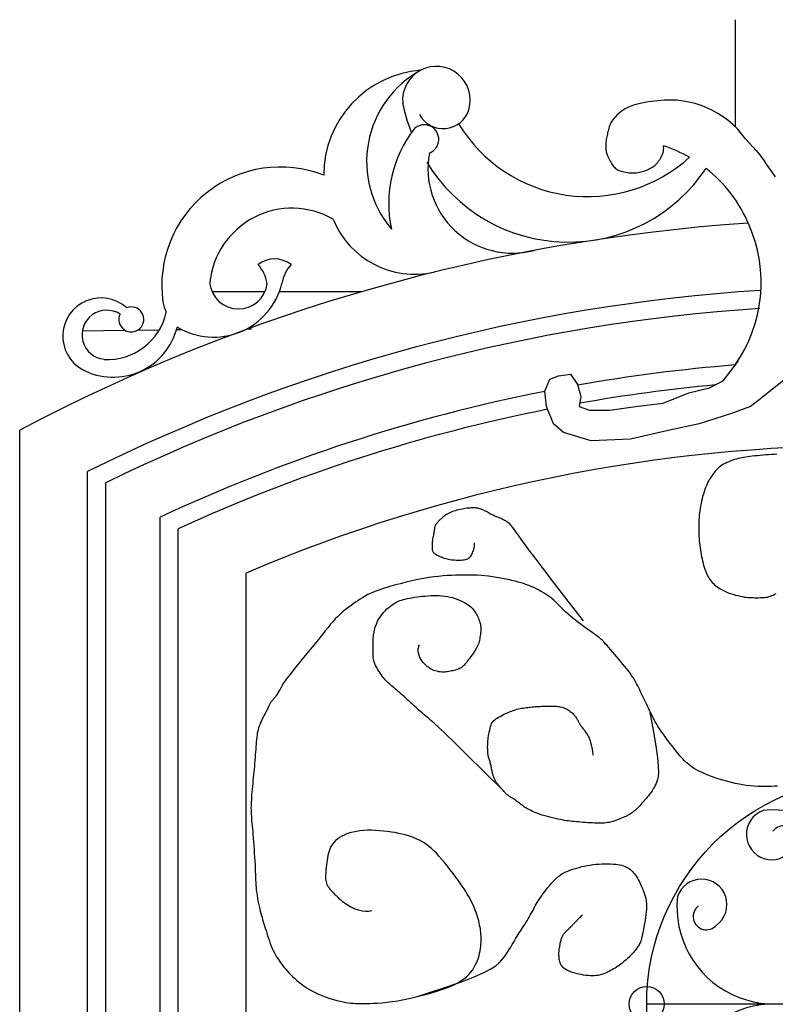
# Model space of a CAD drawing. Header units: millimetres. Extents: x 200.11 to 202.92, y 101.98 to 106.59.
# Tile 4 of 6: x 200.58 to 201.41, y 105.45 to 106.54. Entities that reach past the tile are written whole.
import ezdxf

# ---------------------------------------------------------------- set-up
doc = ezdxf.new("R2010")
doc.units = ezdxf.units.MM

msp = doc.modelspace()

# ---------------------------------------------------------------- linework, layer by layer
at = {"linetype": 'Continuous'}
for p, q in [((201.3661, 106.5376), (201.3661, 106.4195)), ((200.7065, 106.195), (200.7303, 106.1953))]:
    msp.add_line(p, q, dxfattribs=at)
for p, q in [((200.7884, 106.2376), (200.847, 106.2376)), ((200.8629, 106.2376), (200.9543, 106.2376)), ((200.6453, 106.1943), (200.6925, 106.1949)), ((200.7492, 106.1955), (200.755, 106.1956)), ((200.8268, 106.1964), (200.8319, 106.1964)), ((200.6511, 103.0876), (200.6511, 106.0388)), ((200.6711, 103.0876), (200.6711, 106.0264)), ((200.7311, 103.0876), (200.7311, 105.9886)), ((200.7511, 103.0876), (200.7511, 105.9758))]:
    msp.add_line(p, q)
at = {"ltscale": 0.01}
for p, q in [((200.5761, 103.0876), (200.5761, 106.0846)), ((200.8261, 101.9754), (200.8261, 105.9269)), ((201.2685, 105.4512), (201.7685, 105.4512))]:
    msp.add_line(p, q, dxfattribs=at)
at = {"linetype": 'Continuous'}
for points in [[(201.2807, 106.448), (201.27, 106.4468), (201.2612, 106.4452), (201.2541, 106.4432), (201.2484, 106.4411), (201.2439, 106.4388), (201.2404, 106.4364), (201.2377, 106.4342), (201.2355, 106.4321), (201.2338, 106.4302), (201.2323, 106.4285), (201.2311, 106.4271), (201.2301, 106.4257), (201.2293, 106.4244), (201.2286, 106.4232), (201.2281, 106.4219), (201.2276, 106.4206), (201.2271, 106.4192), (201.2266, 106.4177), (201.2262, 106.4162), (201.2258, 106.4146), (201.2254, 106.413), (201.2251, 106.4114), (201.2248, 106.4098), (201.2245, 106.4082), (201.2242, 106.4067), (201.2239, 106.4052), (201.2237, 106.4038), (201.2235, 106.4024), (201.2234, 106.4011), (201.2233, 106.3998), (201.2232, 106.3986), (201.2232, 106.3974), (201.2232, 106.3962), (201.2233, 106.3951), (201.2234, 106.394), (201.2236, 106.393), (201.2238, 106.3919), (201.2241, 106.3907), (201.2245, 106.3896), (201.225, 106.3883), (201.2255, 106.3871), (201.2261, 106.3857), (201.2267, 106.3843), (201.2274, 106.383), (201.2281, 106.3816), (201.2289, 106.3803), (201.2296, 106.379), (201.2304, 106.3778), (201.2312, 106.3767), (201.232, 106.3756), (201.2328, 106.3747), (201.2337, 106.3738), (201.2347, 106.3731), (201.2358, 106.3723), (201.237, 106.3717), (201.2384, 106.3711), (201.2399, 106.3705), (201.2416, 106.37), (201.2434, 106.3696), (201.2453, 106.3692), (201.2472, 106.3689), (201.2492, 106.3687), (201.2511, 106.3685), (201.2531, 106.3685), (201.255, 106.3685), (201.2569, 106.3687), (201.2587, 106.3689), (201.2605, 106.3692), (201.2622, 106.3696), (201.2638, 106.37), (201.2655, 106.3705), (201.267, 106.3711), (201.2686, 106.3717), (201.27, 106.3723), (201.2714, 106.373), (201.2728, 106.3737), (201.274, 106.3744), (201.2752, 106.3752), (201.2763, 106.376), (201.2774, 106.3767), (201.2783, 106.3775), (201.2791, 106.3783), (201.2799, 106.3791), (201.2805, 106.3798), (201.2812, 106.3806), (201.2817, 106.3814), (201.2823, 106.3822), (201.2828, 106.3829), (201.2832, 106.3837), (201.2837, 106.3845), (201.2841, 106.3853), (201.2845, 106.386), (201.2849, 106.3868), (201.2853, 106.3876), (201.2857, 106.3884), (201.286, 106.3892), (201.2863, 106.3901), (201.2866, 106.391), (201.2869, 106.3919), (201.2871, 106.3929), (201.2872, 106.3941), (201.2873, 106.3953), (201.2872, 106.3968), (201.2871, 106.3985)], [(201.3776, 106.4062), (201.3893, 106.3934), (201.394, 106.3872), (201.3981, 106.3818), (201.4004, 106.3783), (201.4042, 106.3729), (201.4105, 106.3641)], [(201.4305, 106.1483), (201.3926, 106.1181), (201.3832, 106.1105), (201.3623, 106.1029), (201.3264, 106.0916), (201.2923, 106.084), (201.2507, 106.0746), (201.2071, 106.0727), (201.1768, 106.0821), (201.1655, 106.0916), (201.1579, 106.1105), (201.156, 106.1275), (201.1617, 106.1408), (201.1711, 106.1445), (201.1844, 106.1464), (201.192, 106.1351), (201.1958, 106.1218), (201.1939, 106.1105), (201.2052, 106.1067), (201.2279, 106.1067), (201.2563, 106.1105), (201.2866, 106.1143), (201.315, 106.1256), (201.3377, 106.1313), (201.3529, 106.1389), (201.3698, 106.1612)]]:
    msp.add_lwpolyline(points, dxfattribs=at)
msp.add_lwpolyline([(201.3661, 106.1566, 0.26312), (201.3816, 106.3109)], format="xyb", dxfattribs=at)
at = {"ltscale": 0.01}
for points in [[(201.4124, 106.0579), (201.4095, 106.0578), (201.4065, 106.0576), (201.4034, 106.0574), (201.4002, 106.0572), (201.397, 106.0569), (201.3938, 106.0567), (201.3908, 106.0564), (201.3878, 106.0561), (201.3851, 106.0558), (201.3825, 106.0555), (201.3801, 106.0552), (201.3779, 106.0549), (201.3758, 106.0545), (201.3737, 106.0541), (201.3717, 106.0537), (201.3697, 106.0532), (201.3677, 106.0527), (201.3656, 106.052), (201.3634, 106.0513), (201.3613, 106.0506), (201.3592, 106.0497), (201.3571, 106.0489), (201.3551, 106.0479), (201.3532, 106.047), (201.3515, 106.046), (201.35, 106.0449), (201.3486, 106.0438), (201.3474, 106.0427), (201.3462, 106.0416), (201.3452, 106.0404), (201.3442, 106.0392), (201.3433, 106.0381), (201.3424, 106.0369), (201.3415, 106.0357), (201.3407, 106.0345), (201.3398, 106.0332), (201.3389, 106.0319), (201.338, 106.0305), (201.3371, 106.0289), (201.3362, 106.0273), (201.3353, 106.0254), (201.3344, 106.0234), (201.3336, 106.0213), (201.3327, 106.0189), (201.3319, 106.0165), (201.3311, 106.014), (201.3303, 106.0114), (201.3296, 106.0088), (201.329, 106.0061), (201.3285, 106.0035), (201.328, 106.0008), (201.3275, 105.9982), (201.3272, 105.9956), (201.3269, 105.993), (201.3266, 105.9905), (201.3264, 105.988), (201.3262, 105.9856), (201.3261, 105.9833), (201.326, 105.981), (201.326, 105.9788), (201.326, 105.9765), (201.326, 105.9743), (201.326, 105.9721), (201.3261, 105.9698), (201.3262, 105.9675), (201.3264, 105.9651), (201.3266, 105.9626), (201.3269, 105.9601), (201.3271, 105.9576), (201.3275, 105.955), (201.3278, 105.9524), (201.3282, 105.9499), (201.3286, 105.9474), (201.3291, 105.9449), (201.3296, 105.9424), (201.3301, 105.94), (201.3307, 105.9377), (201.3313, 105.9354), (201.3319, 105.9333), (201.3326, 105.9312), (201.3334, 105.9292), (201.3341, 105.9273), (201.3349, 105.9256), (201.3358, 105.9239), (201.3367, 105.9223), (201.3376, 105.9208), (201.3386, 105.9193), (201.3397, 105.9179), (201.3409, 105.9166), (201.3421, 105.9153), (201.3434, 105.914), (201.3448, 105.9128), (201.3463, 105.9116), (201.348, 105.9104), (201.3498, 105.9093), (201.3517, 105.9082), (201.3539, 105.9071), (201.3562, 105.9061), (201.3586, 105.9051), (201.3612, 105.9042), (201.3638, 105.9034), (201.3664, 105.9026), (201.369, 105.9019), (201.3716, 105.9013), (201.374, 105.9008), (201.3763, 105.9004), (201.3785, 105.9001), (201.3805, 105.8999), (201.3825, 105.8998), (201.3844, 105.8997), (201.3862, 105.8997), (201.388, 105.8996), (201.3898, 105.8996), (201.3916, 105.8996), (201.3933, 105.8997), (201.3951, 105.8997), (201.3968, 105.8998), (201.3986, 105.8999), (201.4003, 105.9001), (201.402, 105.9004), (201.4036, 105.9008), (201.4052, 105.9013), (201.4068, 105.9019), (201.4083, 105.9026), (201.4098, 105.9034), (201.4113, 105.9042)], [(201.1987, 105.8741), (201.1804, 105.8977), (201.1657, 105.9168), (201.1541, 105.932), (201.1452, 105.9437), (201.1385, 105.9526), (201.1336, 105.9592), (201.13, 105.9641), (201.1273, 105.9679), (201.1251, 105.9709), (201.1232, 105.9735), (201.1217, 105.9756), (201.1204, 105.9774), (201.1192, 105.9788), (201.1182, 105.98), (201.1172, 105.981), (201.1162, 105.9819), (201.1151, 105.9827), (201.114, 105.9835), (201.1128, 105.9843), (201.1116, 105.985), (201.1103, 105.9857), (201.109, 105.9863), (201.1078, 105.9869), (201.1066, 105.9874), (201.1054, 105.9879), (201.1042, 105.9884), (201.1031, 105.9888), (201.102, 105.9893), (201.1009, 105.9897), (201.0999, 105.9901), (201.0988, 105.9906), (201.0978, 105.9911), (201.0968, 105.9916), (201.0957, 105.9922), (201.0947, 105.9928), (201.0937, 105.9934), (201.0926, 105.994), (201.0916, 105.9946), (201.0906, 105.9952), (201.0895, 105.9957), (201.0885, 105.9962), (201.0874, 105.9967), (201.0864, 105.9971), (201.0854, 105.9974), (201.0843, 105.9978), (201.0833, 105.998), (201.0823, 105.9983), (201.0812, 105.9985), (201.0802, 105.9986), (201.0791, 105.9987), (201.078, 105.9988), (201.0769, 105.9988), (201.0757, 105.9988), (201.0744, 105.9987), (201.073, 105.9986), (201.0716, 105.9985), (201.0699, 105.9983), (201.0682, 105.998), (201.0664, 105.9978), (201.0646, 105.9974), (201.0627, 105.9971), (201.0609, 105.9967), (201.059, 105.9962), (201.0573, 105.9957), (201.0556, 105.9952), (201.054, 105.9946), (201.0525, 105.994), (201.0511, 105.9933), (201.0497, 105.9927), (201.0485, 105.992), (201.0473, 105.9913), (201.0462, 105.9906), (201.0452, 105.99), (201.0443, 105.9893), (201.0435, 105.9886), (201.0427, 105.9879), (201.0419, 105.9872), (201.0412, 105.9865), (201.0405, 105.9858), (201.0398, 105.9851), (201.0391, 105.9844), (201.0384, 105.9837), (201.0378, 105.983), (201.0371, 105.9824), (201.0366, 105.9817), (201.036, 105.981), (201.0356, 105.9803), (201.0352, 105.9796), (201.0349, 105.9789), (201.0346, 105.9782), (201.0345, 105.9775), (201.0343, 105.9767), (201.0342, 105.9759), (201.0341, 105.9751), (201.0339, 105.9741), (201.0338, 105.9732), (201.0336, 105.9721), (201.0334, 105.9709), (201.0331, 105.9697), (201.0329, 105.9685), (201.0326, 105.9672), (201.0324, 105.966), (201.0321, 105.9647), (201.032, 105.9635), (201.0318, 105.9623), (201.0317, 105.9612), (201.0316, 105.9601), (201.0315, 105.959), (201.0315, 105.958), (201.0315, 105.957), (201.0315, 105.9561), (201.0315, 105.9552), (201.0315, 105.9544), (201.0315, 105.9536), (201.0316, 105.9528), (201.0317, 105.952), (201.0319, 105.9513), (201.0323, 105.9506), (201.0327, 105.9499), (201.0333, 105.9492), (201.0341, 105.9485), (201.035, 105.9479), (201.0361, 105.9472), (201.0372, 105.9465), (201.0385, 105.9459), (201.0398, 105.9453), (201.0412, 105.9447), (201.0425, 105.9442), (201.0439, 105.9437), (201.0453, 105.9432), (201.0467, 105.9428), (201.0482, 105.9424), (201.0497, 105.9421), (201.0512, 105.9418), (201.0528, 105.9416), (201.0545, 105.9414), (201.0563, 105.9413), (201.0581, 105.9411), (201.0599, 105.9411), (201.0618, 105.9411), (201.0636, 105.9412), (201.0653, 105.9413), (201.0669, 105.9416), (201.0683, 105.9419), (201.0696, 105.9423), (201.0708, 105.9427), (201.0718, 105.9433), (201.0727, 105.944), (201.0735, 105.9447), (201.0742, 105.9456), (201.0749, 105.9465), (201.0755, 105.9476), (201.0761, 105.9488), (201.0766, 105.9501), (201.0771, 105.9515), (201.0776, 105.953), (201.0779, 105.9546), (201.0782, 105.9564), (201.0784, 105.9583), (201.0785, 105.9603)], [(201.4131, 105.6917), (201.4097, 105.6915), (201.4062, 105.6913), (201.4026, 105.6912), (201.3989, 105.6912), (201.395, 105.6912), (201.3911, 105.6914), (201.3871, 105.6916), (201.383, 105.6919), (201.3789, 105.6924), (201.3747, 105.693), (201.3705, 105.6938), (201.3663, 105.6946), (201.3621, 105.6956), (201.358, 105.6966), (201.3539, 105.6977), (201.35, 105.6989), (201.3461, 105.7001), (201.3424, 105.7014), (201.3388, 105.7027), (201.3354, 105.7041), (201.3321, 105.7055), (201.329, 105.7069), (201.3262, 105.7083), (201.3235, 105.7098), (201.321, 105.7112), (201.3188, 105.7127), (201.3167, 105.7141), (201.3149, 105.7156), (201.3131, 105.7171), (201.3115, 105.7186), (201.31, 105.7201), (201.3085, 105.7217), (201.307, 105.7233), (201.3056, 105.7249), (201.3041, 105.7266), (201.3027, 105.7284), (201.3011, 105.7302), (201.2996, 105.7322), (201.298, 105.7342), (201.2963, 105.7364), (201.2945, 105.7387), (201.2927, 105.7411), (201.2908, 105.7436), (201.2888, 105.7462), (201.2869, 105.7489), (201.2849, 105.7516), (201.2831, 105.7544), (201.2813, 105.7571), (201.2796, 105.7599), (201.278, 105.7626), (201.2766, 105.7652), (201.2752, 105.7678), (201.274, 105.7704), (201.2728, 105.7729), (201.2716, 105.7753), (201.2705, 105.7777), (201.2694, 105.7801), (201.2684, 105.7824), (201.2673, 105.7847), (201.2662, 105.787), (201.2651, 105.7892), (201.264, 105.7914), (201.2629, 105.7936), (201.2618, 105.7958), (201.2608, 105.7979), (201.2597, 105.8001), (201.2586, 105.8023), (201.2574, 105.8045), (201.2562, 105.8067), (201.2549, 105.809), (201.2534, 105.8114), (201.2519, 105.8138), (201.2502, 105.8162), (201.2483, 105.8188), (201.2462, 105.8215), (201.2441, 105.8241), (201.2418, 105.8268), (201.2396, 105.8296), (201.2373, 105.8322), (201.235, 105.8349), (201.2328, 105.8374), (201.2307, 105.8399), (201.2286, 105.8423), (201.2266, 105.8446), (201.2247, 105.8468), (201.2228, 105.8488), (201.221, 105.8508), (201.2192, 105.8526), (201.2174, 105.8543), (201.2156, 105.8559), (201.2137, 105.8573), (201.2118, 105.8588), (201.2099, 105.8602), (201.2079, 105.8616), (201.2057, 105.8631), (201.2034, 105.8646), (201.201, 105.8664), (201.1984, 105.8682), (201.1956, 105.8703), (201.1928, 105.8724), (201.1899, 105.8747), (201.1871, 105.8769), (201.1844, 105.8792), (201.1817, 105.8815), (201.1793, 105.8837), (201.177, 105.8858), (201.175, 105.8879), (201.173, 105.8898), (201.1712, 105.8917), (201.1694, 105.8935), (201.1676, 105.8953), (201.1658, 105.897), (201.1638, 105.8986), (201.1618, 105.9002), (201.1596, 105.9018), (201.1574, 105.9033), (201.1551, 105.9047), (201.1528, 105.9061), (201.1505, 105.9074), (201.1482, 105.9086), (201.146, 105.9097), (201.1439, 105.9108), (201.1418, 105.9117), (201.1396, 105.9126), (201.1374, 105.9135), (201.1351, 105.9143), (201.1326, 105.9152), (201.1298, 105.916), (201.1266, 105.9169), (201.1232, 105.9178), (201.1194, 105.9187), (201.1154, 105.9196), (201.1112, 105.9205), (201.1069, 105.9213), (201.1025, 105.9221), (201.0982, 105.9228), (201.0939, 105.9234), (201.0897, 105.9239), (201.0856, 105.9242), (201.0816, 105.9244), (201.0776, 105.9246), (201.0736, 105.9246), (201.0696, 105.9246), (201.0656, 105.9246), (201.0614, 105.9245), (201.0572, 105.9244), (201.0528, 105.9242), (201.0483, 105.924), (201.0436, 105.9236), (201.0386, 105.9231), (201.0333, 105.9225), (201.0278, 105.9218), (201.0219, 105.9208), (201.0157, 105.9196), (201.0093, 105.9183), (201.0028, 105.9168), (200.9962, 105.9151), (200.9898, 105.9134), (200.9837, 105.9117), (200.978, 105.9099), (200.9728, 105.9081), (200.9682, 105.9064), (200.9642, 105.9047), (200.9606, 105.903), (200.9575, 105.9013), (200.9546, 105.8996), (200.952, 105.898), (200.9494, 105.8963), (200.947, 105.8946), (200.9445, 105.8928), (200.942, 105.8911), (200.9395, 105.8893), (200.937, 105.8874), (200.9345, 105.8854), (200.9319, 105.8833), (200.9295, 105.881), (200.927, 105.8787), (200.9246, 105.8762), (200.9221, 105.8734), (200.9195, 105.8703), (200.9166, 105.8669), (200.9134, 105.8629), (200.9098, 105.8584), (200.9056, 105.8532), (200.9008, 105.8473)], [(201.1113, 105.6852), (201.0884, 105.7081), (201.0704, 105.726), (201.0566, 105.7395), (201.0464, 105.7494), (201.0389, 105.7564), (201.0338, 105.7611), (201.0301, 105.7642), (201.0274, 105.7665), (201.025, 105.7685), (201.0228, 105.7703), (201.0209, 105.7721), (201.019, 105.7737), (201.0172, 105.7753), (201.0155, 105.7768), (201.0138, 105.7784), (201.0121, 105.7799), (201.0103, 105.7816), (201.0085, 105.7833), (201.0066, 105.785), (201.0048, 105.7867), (201.0029, 105.7884), (201.0011, 105.7901), (200.9992, 105.7917), (200.9975, 105.7933), (200.9958, 105.7948), (200.9941, 105.7962), (200.9925, 105.7975), (200.991, 105.7988), (200.9895, 105.8), (200.9881, 105.8012), (200.9868, 105.8023), (200.9855, 105.8034), (200.9843, 105.8045), (200.9831, 105.8056), (200.982, 105.8067), (200.9809, 105.8079), (200.9798, 105.8091), (200.9787, 105.8103), (200.9776, 105.8117), (200.9764, 105.8131), (200.9752, 105.8147), (200.9741, 105.8164), (200.9729, 105.8181), (200.9717, 105.8199), (200.9707, 105.8218), (200.9697, 105.8236), (200.9688, 105.8254), (200.9681, 105.8271), (200.9675, 105.8287), (200.9671, 105.8303), (200.9668, 105.8318), (200.9666, 105.8333), (200.9664, 105.8347), (200.9664, 105.8361), (200.9664, 105.8375), (200.9664, 105.8389), (200.9664, 105.8404), (200.9664, 105.8418), (200.9664, 105.8433), (200.9664, 105.8448), (200.9665, 105.8463), (200.9665, 105.8478), (200.9665, 105.8493), (200.9665, 105.8508), (200.9665, 105.8523), (200.9666, 105.8538), (200.9666, 105.8553), (200.9667, 105.8569), (200.9669, 105.8585), (200.9671, 105.8602), (200.9674, 105.8619), (200.9678, 105.8637), (200.9682, 105.8656), (200.9688, 105.8675), (200.9696, 105.8695), (200.9704, 105.8716), (200.9714, 105.8736), (200.9725, 105.8757), (200.9737, 105.8777), (200.9751, 105.8797), (200.9766, 105.8817), (200.9782, 105.8836), (200.9799, 105.8855), (200.9817, 105.8872), (200.9836, 105.8889), (200.9854, 105.8904), (200.9873, 105.8918), (200.9891, 105.893), (200.9908, 105.8941), (200.9925, 105.895), (200.9942, 105.8958), (200.996, 105.8965), (200.9978, 105.8971), (200.9998, 105.8977), (201.0018, 105.8982), (201.0041, 105.8987), (201.0065, 105.8991), (201.0092, 105.8996), (201.012, 105.9001), (201.0149, 105.9005), (201.0179, 105.9009), (201.0209, 105.9012), (201.024, 105.9015), (201.0272, 105.9018), (201.0302, 105.902), (201.0333, 105.9021), (201.0364, 105.9021), (201.0394, 105.902), (201.0424, 105.9018), (201.0454, 105.9015), (201.0484, 105.9011), (201.0513, 105.9004), (201.0542, 105.8997), (201.0571, 105.8987), (201.0598, 105.8977), (201.0625, 105.8966), (201.065, 105.8954), (201.0673, 105.8942), (201.0694, 105.893), (201.0713, 105.8917), (201.0729, 105.8906), (201.0743, 105.8894), (201.0755, 105.8883), (201.0765, 105.8872), (201.0774, 105.8861), (201.0782, 105.8849), (201.079, 105.8837), (201.0797, 105.8825), (201.0805, 105.8812), (201.0812, 105.8799), (201.082, 105.8784), (201.0827, 105.8769), (201.0833, 105.8754), (201.0839, 105.8738), (201.0844, 105.8721), (201.0848, 105.8704), (201.085, 105.8686), (201.0852, 105.8668), (201.0852, 105.8649), (201.0852, 105.863), (201.085, 105.8612), (201.0849, 105.8594), (201.0846, 105.8576), (201.0844, 105.8559), (201.0841, 105.8542), (201.0838, 105.8527), (201.0834, 105.8511), (201.083, 105.8496), (201.0825, 105.8481), (201.0818, 105.8466), (201.0811, 105.845), (201.0802, 105.8434), (201.0792, 105.8417), (201.0781, 105.8399), (201.0769, 105.8382), (201.0756, 105.8364), (201.0744, 105.8346), (201.0731, 105.8329), (201.0719, 105.8313), (201.0707, 105.8299), (201.0697, 105.8285), (201.0687, 105.8273), (201.0678, 105.8262), (201.0669, 105.8253), (201.0661, 105.8244), (201.0652, 105.8236), (201.0644, 105.823), (201.0635, 105.8223), (201.0625, 105.8218), (201.0615, 105.8213), (201.0604, 105.8209), (201.0593, 105.8205), (201.0581, 105.8201), (201.0569, 105.8197), (201.0556, 105.8194), (201.0543, 105.8191), (201.0529, 105.8188), (201.0515, 105.8185), (201.0501, 105.8182), (201.0486, 105.8179), (201.047, 105.8177), (201.0455, 105.8176), (201.0439, 105.8176), (201.0422, 105.8176), (201.0405, 105.8178), (201.0388, 105.818), (201.0371, 105.8184), (201.0353, 105.8189), (201.0336, 105.8194), (201.032, 105.8201), (201.0304, 105.8209), (201.0288, 105.8218), (201.0274, 105.8228), (201.026, 105.8238), (201.0247, 105.825), (201.0235, 105.8261), (201.0224, 105.8273), (201.0214, 105.8285), (201.0205, 105.8297), (201.0197, 105.8308), (201.0191, 105.8319), (201.0185, 105.8329), (201.018, 105.8339), (201.0175, 105.8348), (201.0172, 105.8358), (201.0169, 105.8368), (201.0167, 105.8378), (201.0165, 105.8388), (201.0163, 105.8399), (201.0163, 105.841), (201.0162, 105.8421), (201.0163, 105.8432), (201.0164, 105.8444), (201.0167, 105.8455), (201.017, 105.8466), (201.0175, 105.8476)], [(200.9008, 105.8473), (200.893, 105.8377), (200.8866, 105.8299), (200.8815, 105.8237), (200.8776, 105.8188), (200.8746, 105.815), (200.8723, 105.812), (200.8705, 105.8097), (200.8691, 105.8077), (200.8679, 105.8059), (200.8668, 105.8043), (200.8659, 105.8028), (200.8651, 105.8013), (200.8643, 105.8), (200.8636, 105.7987), (200.8629, 105.7975), (200.8623, 105.7964), (200.8616, 105.7953), (200.861, 105.7942), (200.8603, 105.7932), (200.8597, 105.7922), (200.8591, 105.7913), (200.8584, 105.7904), (200.8578, 105.7895), (200.8571, 105.7887), (200.8565, 105.7879), (200.8559, 105.7871), (200.8552, 105.7864), (200.8546, 105.7857), (200.8541, 105.7851), (200.8535, 105.7844), (200.8531, 105.7838), (200.8526, 105.7831), (200.8523, 105.7825), (200.8519, 105.7818), (200.8516, 105.7811), (200.8513, 105.7803), (200.8509, 105.7795), (200.8505, 105.7785), (200.85, 105.7775), (200.8495, 105.7763), (200.8488, 105.7749), (200.848, 105.7734), (200.8471, 105.7718), (200.8462, 105.7701), (200.8452, 105.7684), (200.8443, 105.7666), (200.8434, 105.7648), (200.8426, 105.763), (200.8418, 105.7612), (200.8411, 105.7595), (200.8404, 105.7578), (200.8399, 105.756), (200.8394, 105.7541), (200.8389, 105.7522), (200.8385, 105.7502), (200.8382, 105.748), (200.8379, 105.7457), (200.8376, 105.7432), (200.8374, 105.7406), (200.8372, 105.7379), (200.837, 105.7351), (200.8368, 105.7322), (200.8366, 105.7292), (200.8363, 105.7262), (200.8361, 105.7231), (200.8358, 105.72), (200.8355, 105.7169), (200.8353, 105.7137), (200.8349, 105.7105), (200.8346, 105.7073), (200.8343, 105.7041), (200.834, 105.7009), (200.8337, 105.6977), (200.8334, 105.6945), (200.8331, 105.6914), (200.8328, 105.6883), (200.8325, 105.6853), (200.8322, 105.6824), (200.832, 105.6796), (200.8319, 105.677), (200.8317, 105.6745), (200.8316, 105.6721), (200.8316, 105.6698), (200.8315, 105.6676), (200.8316, 105.6654), (200.8316, 105.6632), (200.8317, 105.6609), (200.8319, 105.6585), (200.832, 105.6561), (200.8322, 105.6535), (200.8325, 105.6507), (200.8328, 105.6478), (200.8331, 105.6447), (200.8334, 105.6414), (200.8337, 105.6379), (200.834, 105.6341), (200.8343, 105.6302), (200.8346, 105.626), (200.8349, 105.6218), (200.8352, 105.6175), (200.8355, 105.6132), (200.8357, 105.609), (200.836, 105.605), (200.8361, 105.6012), (200.8363, 105.5976), (200.8364, 105.5943), (200.8365, 105.5912), (200.8366, 105.5882), (200.8368, 105.5853), (200.8369, 105.5825), (200.8371, 105.5796), (200.8374, 105.5768), (200.8378, 105.5739), (200.8382, 105.5709), (200.8387, 105.5679), (200.8392, 105.5649), (200.8398, 105.562), (200.8404, 105.5591), (200.8411, 105.5563), (200.8417, 105.5537), (200.8423, 105.5512), (200.843, 105.5488), (200.8437, 105.5465), (200.8443, 105.5443), (200.845, 105.542), (200.8457, 105.5397), (200.8465, 105.5373), (200.8473, 105.5348), (200.8481, 105.5322), (200.849, 105.5294), (200.8499, 105.5266), (200.8508, 105.5237), (200.8518, 105.5208), (200.8528, 105.518), (200.8539, 105.5152), (200.855, 105.5126), (200.8561, 105.5101), (200.8573, 105.5077), (200.8585, 105.5055), (200.8598, 105.5034), (200.8611, 105.5013), (200.8625, 105.4993), (200.8638, 105.4974), (200.8653, 105.4955), (200.8667, 105.4935), (200.8683, 105.4916), (200.8699, 105.4897), (200.8715, 105.4877), (200.8733, 105.4857), (200.8752, 105.4837), (200.8772, 105.4817), (200.8794, 105.4796), (200.8817, 105.4775), (200.8842, 105.4754), (200.8869, 105.4733), (200.8897, 105.4712), (200.8928, 105.4691), (200.896, 105.4671), (200.8994, 105.4652), (200.903, 105.4634), (200.9067, 105.4616), (200.9107, 105.4601), (200.9147, 105.4586), (200.9187, 105.4573), (200.9226, 105.4561), (200.9264, 105.4551), (200.93, 105.4542), (200.9334, 105.4535), (200.9364, 105.4529), (200.9393, 105.4525), (200.9419, 105.4522), (200.9445, 105.452), (200.9471, 105.4519), (200.9498, 105.4518), (200.9526, 105.4518), (200.9557, 105.4518), (200.959, 105.4518), (200.9628, 105.4518), (200.9668, 105.452), (200.9713, 105.4522), (200.9763, 105.4525), (200.9816, 105.4531), (200.9874, 105.4538), (200.9938, 105.4548), (201.0006, 105.456), (201.0078, 105.4576), (201.0152, 105.4593), (201.0226, 105.4612), (201.0299, 105.4632), (201.0369, 105.4653), (201.0435, 105.4675), (201.0495, 105.4698), (201.0547, 105.472), (201.0593, 105.4743), (201.0632, 105.4766), (201.0666, 105.4789), (201.0695, 105.4812), (201.072, 105.4836), (201.0741, 105.4861), (201.076, 105.4886), (201.0777, 105.4912), (201.0792, 105.4939), (201.0805, 105.4966), (201.0816, 105.4993), (201.0826, 105.502), (201.0834, 105.5047), (201.084, 105.5074), (201.0846, 105.51), (201.085, 105.5125), (201.0853, 105.515), (201.0855, 105.5174), (201.0857, 105.5197), (201.0857, 105.522), (201.0857, 105.5242), (201.0856, 105.5263), (201.0854, 105.5284), (201.0853, 105.5305), (201.085, 105.5325), (201.0848, 105.5346), (201.0844, 105.5366), (201.084, 105.5387), (201.0836, 105.5408), (201.083, 105.5429), (201.0824, 105.5451), (201.0818, 105.5474), (201.081, 105.5498), (201.0802, 105.5522), (201.0792, 105.5546), (201.0782, 105.5571), (201.0771, 105.5597), (201.076, 105.5622), (201.0747, 105.5648), (201.0734, 105.5674), (201.072, 105.57), (201.0704, 105.5726), (201.0687, 105.5754), (201.0669, 105.5783), (201.0649, 105.5813), (201.0626, 105.5845), (201.0602, 105.5879), (201.0575, 105.5916), (201.0546, 105.5954), (201.0516, 105.5993), (201.0485, 105.6032), (201.0454, 105.607), (201.0422, 105.6107), (201.0391, 105.6142), (201.0362, 105.6175), (201.0334, 105.6203), (201.0307, 105.6229), (201.028, 105.6251), (201.0255, 105.6271), (201.0229, 105.6289), (201.0203, 105.6305), (201.0176, 105.632), (201.0148, 105.6333), (201.0118, 105.6345), (201.0087, 105.6357), (201.0054, 105.6368), (201.0019, 105.6378), (200.9983, 105.6387), (200.9945, 105.6395), (200.9906, 105.6403), (200.9865, 105.641), (200.9822, 105.6416), (200.9779, 105.6421), (200.9734, 105.6425), (200.969, 105.6428), (200.9645, 105.6429), (200.9602, 105.6429), (200.9559, 105.6427), (200.9518, 105.6423), (200.9479, 105.6417), (200.9442, 105.6409), (200.9407, 105.64), (200.9374, 105.6389), (200.9344, 105.6377), (200.9317, 105.6363), (200.9292, 105.6349), (200.927, 105.6333), (200.925, 105.6316), (200.9233, 105.6299), (200.9218, 105.6281), (200.9206, 105.6262), (200.9195, 105.6242), (200.9186, 105.622), (200.9178, 105.6198), (200.9171, 105.6175), (200.9165, 105.615), (200.916, 105.6124), (200.9155, 105.6098), (200.9151, 105.6072), (200.9148, 105.6046), (200.9145, 105.6021), (200.9143, 105.5997), (200.9141, 105.5973), (200.914, 105.5952), (200.9139, 105.5931), (200.9139, 105.5912), (200.9139, 105.5895), (200.9141, 105.5878), (200.9144, 105.5862), (200.9148, 105.5847), (200.9154, 105.5832), (200.9161, 105.5818), (200.917, 105.5804), (200.9179, 105.5791), (200.919, 105.5777), (200.9201, 105.5765), (200.9212, 105.5753), (200.9224, 105.5741), (200.9235, 105.5729), (200.9246, 105.5718), (200.9257, 105.5708), (200.9267, 105.5697), (200.9278, 105.5688), (200.9287, 105.5678), (200.9297, 105.5669), (200.9307, 105.5661), (200.9317, 105.5652), (200.9326, 105.5644), (200.9336, 105.5637), (200.9347, 105.5629), (200.9358, 105.5622), (200.9371, 105.5614), (200.9385, 105.5605), (200.9401, 105.5596), (200.9419, 105.5586), (200.944, 105.5575), (200.9463, 105.5564), (200.9488, 105.5554), (200.9516, 105.5546), (200.9546, 105.554), (200.9578, 105.5537), (200.9613, 105.5538), (200.9651, 105.5545)], [(201.2716, 105.7753), (201.2757, 105.7533), (201.2786, 105.7361), (201.2804, 105.723), (201.2813, 105.7134), (201.2815, 105.7066), (201.2812, 105.702), (201.2805, 105.6989), (201.2796, 105.6966), (201.2788, 105.6946), (201.2779, 105.6927), (201.2771, 105.691), (201.2762, 105.6894), (201.2754, 105.688), (201.2746, 105.6866), (201.2738, 105.6854), (201.273, 105.6842), (201.2721, 105.6831), (201.2713, 105.6821), (201.2705, 105.6811), (201.2697, 105.6802), (201.2689, 105.6793), (201.2682, 105.6785), (201.2674, 105.6776), (201.2667, 105.6768), (201.266, 105.676), (201.2653, 105.6752), (201.2646, 105.6744), (201.2639, 105.6735), (201.2632, 105.6727), (201.2625, 105.6718), (201.2617, 105.6709), (201.2609, 105.67), (201.2601, 105.6691), (201.2592, 105.6681), (201.2583, 105.6672), (201.2573, 105.6662), (201.2563, 105.6653), (201.2552, 105.6644), (201.2541, 105.6635), (201.253, 105.6626), (201.2519, 105.6618), (201.2507, 105.6611), (201.2495, 105.6604), (201.2482, 105.6597), (201.2469, 105.659), (201.2455, 105.6583), (201.244, 105.6576), (201.2424, 105.6569), (201.2407, 105.6562), (201.2389, 105.6555), (201.2371, 105.6547), (201.2352, 105.654), (201.2333, 105.6534), (201.2313, 105.6527), (201.2293, 105.6522), (201.2274, 105.6517), (201.2254, 105.6514), (201.2235, 105.6511), (201.2216, 105.6509), (201.2196, 105.6508), (201.2176, 105.6508), (201.2155, 105.6508), (201.2133, 105.6508), (201.211, 105.6509), (201.2086, 105.651), (201.2061, 105.6512), (201.2035, 105.6513), (201.2009, 105.6515), (201.1983, 105.6517), (201.1957, 105.6519), (201.1932, 105.6521), (201.1908, 105.6523), (201.1885, 105.6525), (201.1863, 105.6527), (201.1842, 105.6529), (201.182, 105.6532), (201.1798, 105.6535), (201.1776, 105.6539), (201.1753, 105.6543), (201.1728, 105.6547), (201.1702, 105.6553), (201.1674, 105.6559), (201.1645, 105.6566), (201.1616, 105.6573), (201.1588, 105.6581), (201.156, 105.6588), (201.1532, 105.6596), (201.1507, 105.6605), (201.1483, 105.6613), (201.1462, 105.6621), (201.1442, 105.6629), (201.1423, 105.6637), (201.1406, 105.6646), (201.1391, 105.6654), (201.1376, 105.6662), (201.1362, 105.667), (201.1349, 105.6678), (201.1337, 105.6686), (201.1325, 105.6695), (201.1314, 105.6703), (201.1303, 105.6711), (201.1292, 105.6719), (201.1281, 105.6727), (201.127, 105.6736), (201.1258, 105.6744), (201.1247, 105.6752), (201.1235, 105.676), (201.1224, 105.6768), (201.1213, 105.6775), (201.1202, 105.6782), (201.1192, 105.6789), (201.1182, 105.6796), (201.1173, 105.6801), (201.1165, 105.6807), (201.1158, 105.6812), (201.115, 105.6817), (201.1144, 105.6822), (201.1137, 105.6828), (201.1131, 105.6833), (201.1125, 105.6839), (201.1119, 105.6846), (201.1113, 105.6852), (201.1106, 105.6859), (201.11, 105.6867), (201.1094, 105.6874), (201.1088, 105.6882), (201.1082, 105.6889), (201.1076, 105.6896), (201.107, 105.6903), (201.1064, 105.691), (201.1058, 105.6917), (201.1052, 105.6924), (201.1046, 105.693), (201.104, 105.6937), (201.1035, 105.6944), (201.1029, 105.6951), (201.1024, 105.6958), (201.102, 105.6966), (201.1015, 105.6973), (201.1011, 105.6981), (201.1007, 105.6989), (201.1003, 105.6997), (201.1, 105.7005), (201.0997, 105.7014), (201.0994, 105.7022), (201.0991, 105.703), (201.0988, 105.7039), (201.0986, 105.7047), (201.0984, 105.7056), (201.0982, 105.7065), (201.098, 105.7075), (201.0978, 105.7085), (201.0975, 105.7095), (201.0973, 105.7106), (201.0971, 105.7117), (201.0969, 105.7129), (201.0967, 105.714), (201.0964, 105.7152), (201.0961, 105.7163), (201.0958, 105.7175), (201.0955, 105.7186), (201.0952, 105.7197), (201.0949, 105.7207), (201.0945, 105.7218), (201.0942, 105.7229), (201.0939, 105.724), (201.0936, 105.7251), (201.0934, 105.7262), (201.0932, 105.7273), (201.0931, 105.7285), (201.093, 105.7296), (201.0929, 105.7308), (201.0929, 105.7319), (201.0929, 105.7329), (201.0928, 105.734), (201.0928, 105.7349), (201.0928, 105.7358), (201.0929, 105.7367), (201.0929, 105.7375), (201.0929, 105.7384), (201.093, 105.7394), (201.0931, 105.7405), (201.0932, 105.7418), (201.0934, 105.7434), (201.0936, 105.7451), (201.0939, 105.7471), (201.0942, 105.7491), (201.0946, 105.7513), (201.0951, 105.7534), (201.0955, 105.7555), (201.0961, 105.7574), (201.0967, 105.7592), (201.0973, 105.7607), (201.098, 105.762), (201.0988, 105.7631), (201.0997, 105.7641), (201.1008, 105.765), (201.102, 105.7659), (201.1033, 105.7667), (201.1048, 105.7676), (201.1066, 105.7686), (201.1085, 105.7696), (201.1105, 105.7706), (201.1126, 105.7717), (201.1148, 105.7727), (201.117, 105.7736), (201.1191, 105.7745), (201.1212, 105.7753), (201.1232, 105.7759), (201.1251, 105.7765), (201.127, 105.7769), (201.1287, 105.7773), (201.1304, 105.7776), (201.1321, 105.7778), (201.1338, 105.7781), (201.1354, 105.7783), (201.1371, 105.7785), (201.1387, 105.7787), (201.1403, 105.7789), (201.142, 105.7791), (201.1437, 105.7792), (201.1454, 105.7794), (201.1471, 105.7795), (201.1488, 105.7796), (201.1505, 105.7797), (201.1523, 105.7798), (201.1541, 105.7798), (201.1558, 105.7799), (201.1576, 105.7799), (201.1593, 105.7799), (201.161, 105.7799), (201.1627, 105.7799), (201.1643, 105.7799), (201.1659, 105.7799), (201.1674, 105.7798), (201.1689, 105.7798), (201.1704, 105.7796), (201.1718, 105.7794), (201.1733, 105.7792), (201.1747, 105.7788), (201.1761, 105.7784), (201.1776, 105.7778), (201.179, 105.7772), (201.1803, 105.7765), (201.1816, 105.7758), (201.1828, 105.775), (201.184, 105.7742), (201.1851, 105.7734), (201.1861, 105.7725), (201.1869, 105.7717), (201.1877, 105.7709), (201.1885, 105.7701), (201.1891, 105.7693), (201.1897, 105.7685), (201.1903, 105.7676), (201.1908, 105.7668), (201.1913, 105.766), (201.1918, 105.7652), (201.1923, 105.7644), (201.1927, 105.7635), (201.1932, 105.7627), (201.1937, 105.7619), (201.1941, 105.7611), (201.1946, 105.7603), (201.1952, 105.7595), (201.1957, 105.7586), (201.1963, 105.7578), (201.1969, 105.757), (201.1974, 105.7562), (201.198, 105.7554), (201.1987, 105.7545), (201.1993, 105.7537), (201.1999, 105.7529), (201.2005, 105.7521), (201.2011, 105.7512), (201.2017, 105.7503), (201.2023, 105.7494), (201.203, 105.7484), (201.2036, 105.7474), (201.2042, 105.7462), (201.2048, 105.745), (201.2054, 105.7436), (201.206, 105.7419), (201.2066, 105.7398), (201.2073, 105.7373), (201.2079, 105.7342), (201.2085, 105.7304), (201.2091, 105.7259)], [(201.0152, 105.4593), (201.0412, 105.4678), (201.0616, 105.475), (201.0771, 105.4809), (201.0885, 105.4859), (201.0965, 105.49), (201.1019, 105.4935), (201.1056, 105.4967), (201.1083, 105.4996), (201.1106, 105.5026), (201.1128, 105.5055), (201.1148, 105.5084), (201.1166, 105.5112), (201.1183, 105.514), (201.1199, 105.5167), (201.1214, 105.5192), (201.1228, 105.5216), (201.1241, 105.5238), (201.1254, 105.5259), (201.1266, 105.5279), (201.1278, 105.5298), (201.129, 105.5317), (201.1302, 105.5335), (201.1314, 105.5353), (201.1326, 105.5372), (201.1338, 105.5391), (201.1351, 105.5411), (201.1364, 105.5431), (201.1376, 105.5451), (201.1388, 105.5471), (201.14, 105.5491), (201.141, 105.551), (201.142, 105.5528), (201.143, 105.5545), (201.1438, 105.5562), (201.1447, 105.5579), (201.1455, 105.5596), (201.1465, 105.5614), (201.1476, 105.5633), (201.1489, 105.5654), (201.1504, 105.5677), (201.1522, 105.5703), (201.1541, 105.573), (201.1563, 105.5759), (201.1586, 105.5789), (201.161, 105.5818), (201.1634, 105.5845), (201.1658, 105.5871), (201.1682, 105.5895), (201.1705, 105.5915), (201.1727, 105.5932), (201.1748, 105.5947), (201.177, 105.5959), (201.1791, 105.597), (201.1813, 105.5979), (201.1836, 105.5988), (201.186, 105.5996), (201.1885, 105.6004), (201.1912, 105.6013), (201.1939, 105.602), (201.1968, 105.6028), (201.1998, 105.6035), (201.2028, 105.6041), (201.206, 105.6046), (201.2092, 105.6051), (201.2125, 105.6054), (201.2159, 105.6057), (201.2192, 105.6059), (201.2225, 105.6059), (201.2256, 105.6059), (201.2287, 105.6058), (201.2316, 105.6057), (201.2343, 105.6054), (201.2368, 105.6051), (201.239, 105.6048), (201.2411, 105.6043), (201.243, 105.6038), (201.2447, 105.6031), (201.2463, 105.6024), (201.2478, 105.6016), (201.2492, 105.6007), (201.2505, 105.5997), (201.2518, 105.5986), (201.253, 105.5974), (201.2541, 105.5961), (201.2552, 105.5948), (201.2563, 105.5933), (201.2573, 105.5918), (201.2583, 105.5902), (201.2592, 105.5885), (201.2601, 105.5868), (201.261, 105.5851), (201.2618, 105.5834), (201.2625, 105.5817), (201.2632, 105.5801), (201.2639, 105.5786), (201.2644, 105.5771), (201.265, 105.5758), (201.2654, 105.5746), (201.2658, 105.5735), (201.2662, 105.5725), (201.2665, 105.5714), (201.2668, 105.5703), (201.2671, 105.5692), (201.2674, 105.5681), (201.2676, 105.5668), (201.2679, 105.5654), (201.2681, 105.5638), (201.2683, 105.5621), (201.2684, 105.5601), (201.2684, 105.5579), (201.2683, 105.5555), (201.2681, 105.5528), (201.2677, 105.5498), (201.2673, 105.5466), (201.2668, 105.5433), (201.2662, 105.5399), (201.2655, 105.5366), (201.2649, 105.5334), (201.2643, 105.5304), (201.2637, 105.5278), (201.2632, 105.5255), (201.2627, 105.5236), (201.2623, 105.522), (201.2619, 105.5206), (201.2615, 105.5195), (201.2611, 105.5184), (201.2606, 105.5175), (201.2601, 105.5165), (201.2595, 105.5155), (201.2589, 105.5145), (201.2581, 105.5135), (201.2574, 105.5124), (201.2565, 105.5113), (201.2556, 105.5102), (201.2546, 105.509), (201.2536, 105.5078), (201.2524, 105.5066), (201.2512, 105.5053), (201.25, 105.504), (201.2487, 105.5027), (201.2473, 105.5014), (201.2459, 105.5001), (201.2445, 105.4989), (201.243, 105.4976), (201.2415, 105.4964), (201.24, 105.4953), (201.2384, 105.4941), (201.2368, 105.493), (201.2352, 105.4919), (201.2336, 105.4909), (201.2319, 105.4899), (201.2303, 105.4889), (201.2287, 105.488), (201.227, 105.4871), (201.2254, 105.4863), (201.2237, 105.4855), (201.222, 105.4848), (201.2202, 105.4841), (201.2184, 105.4836), (201.2165, 105.4831), (201.2146, 105.4828), (201.2125, 105.4825), (201.2105, 105.4824), (201.2083, 105.4823), (201.206, 105.4824), (201.2037, 105.4825), (201.2012, 105.4828), (201.1987, 105.4831), (201.1961, 105.4836), (201.1934, 105.4841), (201.1907, 105.4848), (201.1881, 105.4855), (201.1856, 105.4863), (201.1832, 105.4873), (201.181, 105.4882), (201.1791, 105.4893), (201.1775, 105.4904), (201.1761, 105.4916), (201.175, 105.4928), (201.1741, 105.4941), (201.1734, 105.4954), (201.1729, 105.4967), (201.1725, 105.4981), (201.1722, 105.4995), (201.1719, 105.5008), (201.1718, 105.5022), (201.1717, 105.5035), (201.1716, 105.5049), (201.1716, 105.5063), (201.1716, 105.5076), (201.1717, 105.509), (201.1718, 105.5103), (201.172, 105.5117), (201.1722, 105.5131), (201.1724, 105.5144), (201.1726, 105.5157), (201.1728, 105.517), (201.1731, 105.5182), (201.1734, 105.5194), (201.1736, 105.5205), (201.1739, 105.5216), (201.1742, 105.5226), (201.1745, 105.5235), (201.1748, 105.5244), (201.1751, 105.5252), (201.1754, 105.526), (201.1758, 105.5267), (201.1762, 105.5274), (201.1766, 105.5281), (201.1771, 105.5287), (201.1776, 105.5293), (201.1781, 105.5299), (201.1787, 105.5306), (201.1792, 105.5312), (201.1799, 105.5318), (201.1805, 105.5325), (201.1812, 105.5332), (201.182, 105.5339), (201.1827, 105.5346), (201.1834, 105.5354), (201.1842, 105.5361), (201.1849, 105.5369), (201.1857, 105.5376), (201.1864, 105.5383), (201.187, 105.539), (201.1877, 105.5396), (201.1883, 105.5402), (201.1889, 105.5408), (201.1895, 105.5414), (201.1901, 105.5421), (201.1908, 105.5427), (201.1914, 105.5434), (201.1921, 105.5441), (201.1929, 105.5448), (201.1936, 105.5455), (201.1944, 105.5463), (201.1952, 105.5471), (201.196, 105.5479), (201.1968, 105.5487), (201.1976, 105.5495)]]:
    msp.add_lwpolyline(points, dxfattribs=at)
for centre, radius in [((201.5185, 105.4512), 0.25), ((201.2685, 105.4512), 0.0193)]:
    msp.add_circle(centre, radius, dxfattribs=at)
at = {"linetype": 'Continuous'}
for centre, radius, start, end in [((201.028, 106.3659), 0.1162, 94.4771, 180), ((201.074, 106.381), 0.1148, 118.6349, 220.4321), ((201.0363, 106.4487), 0.0374, 343.4168, 184.7279), ((201.2939, 106.3454), 0.1035, 35.9834, 97.2956), ((201.1822, 106.4825), 0.1869, 191.3783, 201.4973), ((201.0437, 106.4473), 0.0299, 209.0419, 341.8427), ((201.1176, 106.3348), 0.134, 141.8806, 192.1659), ((201.0228, 106.4055), 0.0161, 290.5098, 131.5406), ((201.2034, 106.5089), 0.1666, 211.1322, 312.3918), ((201.2397, 106.2525), 0.1534, 60.3172, 72.0216), ((201.0573, 106.3308), 0.0677, 120.9231, 120.9584), ((201.0454, 106.3085), 0.0836, 105.9048, 105.9344), ((201.1204, 106.3734), 0.0935, 169.4946, 284.7929), ((200.8639, 106.2441), 0.1309, 68.5177, 187.8896), ((201.1821, 106.4747), 0.1826, 211.1133, 326.3479), ((201.2397, 106.2525), 0.1534, 22.3762, 52.055), ((200.8769, 106.2381), 0.0914, 60.1669, 174.3484), ((200.8576, 106.2431), 0.0304, 52.9181, 127.0819), ((200.8102, 106.2404), 0.0396, 8.7596, 42.9373), ((200.9052, 106.24), 0.0401, 136.8288, 170.7083), ((200.7902, 106.2648), 0.0776, 238.8028, 346.3072), ((200.8177, 106.2504), 0.032, 185.9673, 352.8245), ((200.6659, 106.1883), 0.0422, 47.8303, 240.94), ((200.6994, 106.2068), 0.0138, 154.9295, 111.8098), ((200.6721, 106.1898), 0.0272, 57.0779, 264.1305), ((200.6732, 106.2289), 0.0663, 266.681, 347.7309)]:
    msp.add_arc(centre, radius, start, end, dxfattribs=at)
at = {"ltscale": 0.01}
for centre, radius, start, end in [((201.0124, 106.3536), 0.097, 201.8987, 282.7988), ((201.5161, 104.3054), 2.0122, 93.8579, 117.8491), ((200.7856, 106.2371), 0.0526, 192.0472, 205.0585), ((200.6794, 106.2157), 0.0727, 242.2002, 346.2172), ((201.5161, 104.3054), 1.7622, 66.949, 113.051), ((201.409, 105.5583), 0.1071, 173.8387, 96.3542), ((201.4066, 105.6384), 0.028, 109.8458, 323.8791), ((201.4197, 105.633), 0.0148, 310.6524, 143.0498), ((201.3291, 105.561), 0.028, 306.0129, 161.692), ((201.3344, 105.5477), 0.0146, 126.5139, 319.7046), ((201.409, 105.3441), 0.1071, 263.6458, 186.1613)]:
    msp.add_arc(centre, radius, start, end, dxfattribs=at)
for radius, start, end in [(1.9372, 93.6067, 116.5203), (1.9172, 93.6721, 116.1512), (1.8572, 94.6326, 100.0421), (1.8372, 95.3656, 100.081), (1.8572, 101.1787, 115.0035), (1.8372, 101.2055, 114.6068)]:
    msp.add_arc((201.5161, 104.3054), radius, start, end)

doc.saveas('drawing.dxf')
